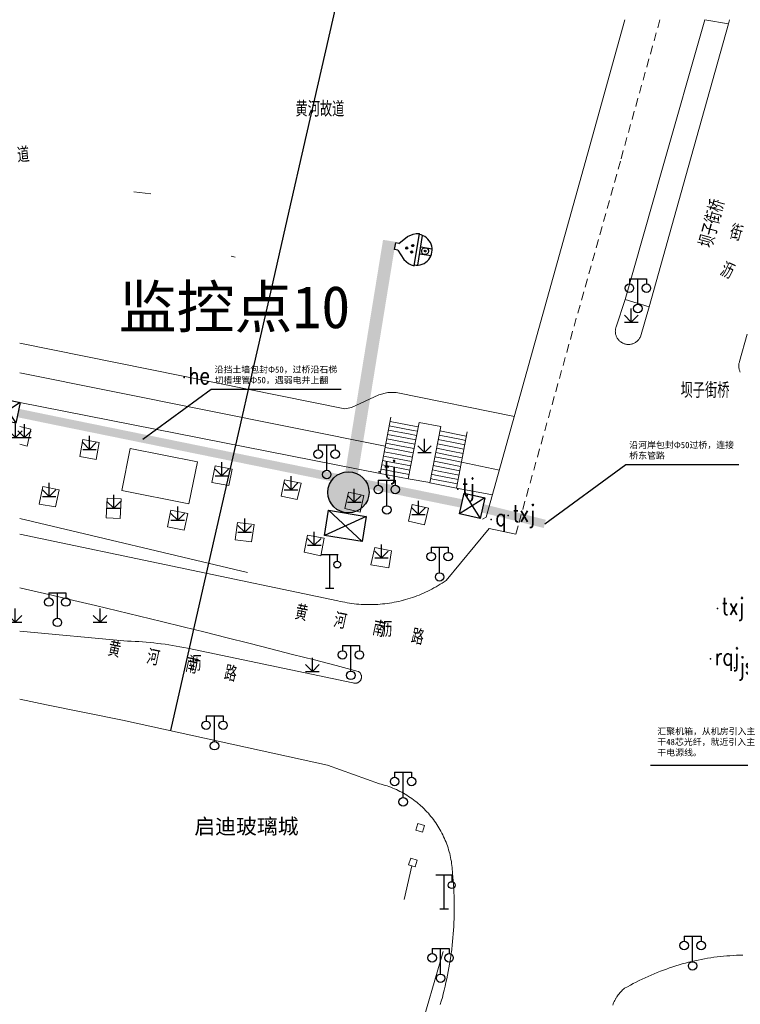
# Model space of a CAD drawing. Extents: x 39527407 to 39530665, y 3786466 to 3790957.
# Tile 38 of 113: x 39529083 to 39529168, y 3788021 to 3788137. Entities that reach past the tile are written whole.
import ezdxf
from ezdxf.enums import TextEntityAlignment as Align

# ---------------------------------------------------------------- set-up
doc = ezdxf.new("R2010")
doc.units = 0
doc.header["$PDSIZE"] = 0.2
doc.linetypes.add('X0', pattern=[4, 3, -1])
doc.linetypes.add('X70', pattern=[1.6, 1, -0.6])
doc.layers.get('0').update_dxf_attribs({"linetype": 'CONTINUOUS'})
for name, color, linetype in [('04-安保监控', 4, 'CONTINUOUS'), ('DLSS', 4, 'CONTINUOUS'), ('JCDL_DMX_F', 30, 'CONTINUOUS'), ('JCDL_JMDD_F', 231, 'CONTINUOUS'), ('JCDL_JMDM_F', 231, 'CONTINUOUS'), ('JCDL_JMDX_F', 231, 'CONTINUOUS'), ('JCDL_JT_ZJ', 100, 'CONTINUOUS'), ('JCDL_JTD_F', 100, 'CONTINUOUS'), ('JCDL_JTX_F', 100, 'CONTINUOUS'), ('JCDL_SX_ZJ', 5, 'CONTINUOUS'), ('JCDL_SXX_F', 5, 'CONTINUOUS'), ('ZBTZ', 3, 'CONTINUOUS'), ('zdh', 7, 'CONTINUOUS'), ('断面线', 2, 'CONTINUOUS'), ('水面监控', 7, 'CONTINUOUS'), ('综合管网', 1, 'CONTINUOUS')]:
    doc.layers.add(name, color=color, linetype=linetype)
for name, color, linetype, lineweight in [('JCDL_JMDX', 1, 'CONTINUOUS', 0), ('JCDL_ZBX', 3, 'CONTINUOUS', 0), ('JCDL_ZBX_F', 7, 'CONTINUOUS', 0), ('TEXT1_ZJ', 7, 'CONTINUOUS', 0), ('TEXTL_ZJ', 7, 'CONTINUOUS', 0)]:
    doc.layers.add(name, color=color, linetype=linetype, lineweight=lineweight)
doc.styles.add('HT', font='simhei.ttf')
doc.styles.add('HZ', font='rs', dxfattribs={"width": 0.8, "bigfont": 'hztxt'})
doc.linetypes.add('X19', pattern='A,4.5,[145,symbolx.shx,S=1,R=0,X=0,Y=1],4.5,-0.5,[146,symbolx.shx,S=1,R=0,X=0,Y=0],-0.5', length=10)
doc.linetypes.add('X35', pattern='A,2,[150,AAA.SHX,S=1,R=0,X=0,Y=1],2,[177,AAA.SHX,S=1,R=0,X=0,Y=0.8],1e-09', length=4)
doc.linetypes.add('X49', pattern='A,0,[5,symbolt.shx,S=1,R=0,X=0,Y=0],-10', length=10)

# ---------------------------------------------------------------- blocks, each defined once
blk = doc.blocks.new('9530003')
at = {"color": 0}
for p, q in [((0, 0), (0, 1.6)), ((-0.8, 0), (0.8, 0))]:
    blk.add_line(p, q, dxfattribs=at)
at = {"color": 0, "linetype": 'Continuous'}
for points in [[(0, 0), (-0.8, 0.8)], [(0, 0), (0.8, 0.8)]]:
    blk.add_lwpolyline(points, dxfattribs=at)
blk = doc.blocks.new('4860000')
at = {"color": 0}
for p, q in [((-1, 4), (1, 4)), ((0, 0), (0, 4)), ((0.88, 4), (0.88, 3.2)), ((-0.5, 0), (0.5, 0))]:
    blk.add_line(p, q, dxfattribs=at)
blk.add_circle((0.88, 2.8), 0.4, dxfattribs=at)
blk = doc.blocks.new('3521000')
at = {"color": 0}
for p, q in [((-1, 3.5), (1, 3.5)), ((0, 0.5), (0, 3.5))]:
    blk.add_line(p, q, dxfattribs=at)
at = {"color": 0, "linetype": 'Continuous', "flags": 128}
for points in [[(-1, 3.5), (-1, 2.9)], [(1, 3.5), (1, 2.9)]]:
    blk.add_lwpolyline(points, dxfattribs=at)
at = {"color": 0}
for centre in [(-1, 2.4), (1, 2.4), (0, 0)]:
    blk.add_circle(centre, 0.5, dxfattribs=at)
blk = doc.blocks.new('弱电井')
at = {"layer": '综合管网', "linetype": 'Continuous', "lineweight": 30}
for p, q in [((39506004.49, 3778249.61), (39505993.97, 3778244.37)), ((39505996.61, 3778252.25), (39506001.85, 3778241.73))]:
    blk.add_line(p, q, dxfattribs=at)
blk.add_lwpolyline([(39505996.61, 3778252.25), (39506004.49, 3778249.61), (39506001.85, 3778241.73), (39505993.97, 3778244.37)], close=True, dxfattribs=at)
blk = doc.blocks.new('A$C645879D4')
at = {"layer": '04-安保监控'}
h = blk.add_hatch(color=256, dxfattribs=at)
edge = h.paths.add_edge_path()
edge.add_arc((404, 404), 404, 0, 360)
blk.add_circle((404, 404), 404, dxfattribs=at)
blk = doc.blocks.new('A$C2CD672AE')
at = {"layer": '04-安保监控', "color": 6}
for p, q in [((3.16, 8.38), (1.14, 6.57)), ((3.16, 8.38), (3.16, 9.15)), ((3.16, 9.15), (4.84, 9.15)), ((4.84, 8.38), (4.84, 9.15)), ((4.84, 8.38), (6.85, 6.57)), ((0.34, 5.24), (0.1, 4.53)), ((1.14, 6.57), (0.34, 5.24)), ((6.85, 6.57), (7.66, 5.24)), ((7.66, 5.24), (7.9, 4.53)), ((0.1, 4.53), (0, 3.79)), ((0, 3.79), (8, 3.79)), ((0.31, 2.95), (7.69, 2.95)), ((3.16, 2.95), (3.16, 0.09)), ((4.84, 2.95), (4.84, 0.09)), ((7.9, 4.53), (8, 3.79))]:
    blk.add_line(p, q, dxfattribs=at)
for centre, major_axis, start_param, end_param in [((3.26, 4.93), (0.188, 0.188), 6.28318530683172, 12.5663706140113), ((4.02, 6.27), (0.188, 0.188), 3.141593, 9.424778), ((4.85, 4.94), (0.188, 0.188), 3.141593, 9.424778), ((4, 3.79), (2.68, 2.68), 2.356194, 5.497787), ((4, 1.71), (0.595, 0.595), 5.497787, 11.780972), ((4, 1.71), (0.161, 0.161), 5.497787, 11.780972)]:
    blk.add_ellipse(centre, major_axis=major_axis, ratio=1, start_param=start_param, end_param=end_param, dxfattribs=at)
for points in [[(3.03, 5.07), (3.49, 5.07), (2.99, 4.93), (3.52, 4.93)], [(3.03, 4.8), (3.49, 4.8), (2.99, 4.93), (3.52, 4.93)], [(3.12, 5.16), (3.39, 5.16), (3.03, 5.07), (3.49, 5.07)], [(3.26, 5.2), (3.26, 5.2), (3.12, 5.16), (3.39, 5.16)], [(3.79, 6.4), (4.25, 6.4), (3.76, 6.27), (4.29, 6.27)], [(3.79, 6.13), (4.25, 6.14), (3.76, 6.27), (4.29, 6.27)], [(3.89, 6.5), (4.16, 6.5), (3.79, 6.4), (4.25, 6.4)], [(3.89, 6.04), (4.16, 6.04), (3.79, 6.13), (4.25, 6.14)], [(4.02, 6.53), (4.02, 6.53), (3.89, 6.5), (4.16, 6.5)], [(4.02, 6), (4.02, 6), (3.89, 6.04), (4.16, 6.04)], [(4.62, 5.07), (5.08, 5.07), (4.59, 4.94), (5.12, 4.94)], [(4.62, 4.8), (5.09, 4.81), (4.59, 4.94), (5.12, 4.94)], [(4.72, 5.17), (4.99, 5.17), (4.62, 5.07), (5.08, 5.07)], [(4.85, 5.2), (4.85, 5.2), (4.72, 5.17), (4.99, 5.17)], [(3.12, 4.7), (3.39, 4.7), (3.03, 4.8), (3.49, 4.8)], [(3.26, 4.67), (3.26, 4.67), (3.12, 4.7), (3.39, 4.7)], [(4.72, 4.71), (4.99, 4.71), (4.62, 4.8), (5.09, 4.81)], [(4.86, 4.67), (4.86, 4.67), (4.72, 4.71), (4.99, 4.71)]]:
    blk.add_solid(points, dxfattribs=at)
blk = doc.blocks.new('A$C30C14BCC')
at = {"layer": '04-安保监控', "color": 2}
for p, q in [((0, 600), (400, 0)), ((0, 0), (400, 600))]:
    blk.add_line(p, q, dxfattribs=at)
at = {"layer": '04-安保监控', "color": 2, "ltscale": 12}
blk.add_lwpolyline([(0, 600), (400, 600), (400, 0), (0, 0)], close=True, dxfattribs=at)

msp = doc.modelspace()

# ---------------------------------------------------------------- linework, layer by layer
at = {"layer": 'DLSS', "color": 9, "linetype": 'X70', "lineweight": 0, "elevation": -38.58}
for points in [[(39529158.22291, 3788137.42772), (39529153.5547, 3788120.7715)], [(39529153.5547, 3788120.7715), (39529141.51833, 3788077.82566)]]:
    msp.add_lwpolyline(points, dxfattribs=at)
at = {"layer": 'DLSS', "color": 9, "linetype": 'X19', "lineweight": 0, "elevation": -38.58}
for points in [[(39529163.50969, 3788137.42772), (39529158.4464, 3788119.68438)], [(39529161.27498, 3788119.05576), (39529166.276, 3788136.94672)], [(39529158.4464, 3788119.68438), (39529154.10299, 3788104.46371)], [(39529156.95599, 3788103.60472), (39529161.27498, 3788119.05576)]]:
    msp.add_lwpolyline(points, dxfattribs=at)
at = {"layer": 'DLSS', "color": 9, "linetype": 'Continuous', "lineweight": 0, "elevation": -38.58}
for points in [[(39529166.276, 3788136.94672), (39529163.50969, 3788137.42772)], [(39529166.40014, 3788137.42772), (39529166.276, 3788136.94672)], [(39529082.843, 3788065.43135), (39529095.53223, 3788064.26229), (39529095.97622, 3788064.24464), (39529096.41999, 3788064.22208), (39529096.8635, 3788064.19498), (39529097.30672, 3788064.16335), (39529097.74958, 3788064.1272), (39529098.19206, 3788064.08652), (39529098.63409, 3788064.04132), (39529099.07564, 3788063.9916), (39529099.46399, 3788063.94371), (39529099.51666, 3788063.93738), (39529099.95711, 3788063.87865), (39529100.39693, 3788063.81543), (39529100.83608, 3788063.74771), (39529101.27451, 3788063.67551), (39529101.71219, 3788063.59883), (39529102.14906, 3788063.51769), (39529102.585, 3788063.43171), (39529122.061, 3788059.35472), (39529122.11662, 3788059.33375), (39529122.17386, 3788059.31771), (39529122.23221, 3788059.30631), (39529122.29128, 3788059.29965), (39529122.3507, 3788059.29774), (39529122.41008, 3788059.30062), (39529122.46904, 3788059.30827), (39529122.52719, 3788059.32062), (39529122.58416, 3788059.33761), (39529122.63958, 3788059.35912), (39529122.69309, 3788059.38501), (39529122.74435, 3788059.41512), (39529122.79303, 3788059.44926), (39529122.8388, 3788059.48719), (39529122.88138, 3788059.52868), (39529122.92049, 3788059.57345), (39529122.95587, 3788059.62123), (39529122.9873, 3788059.67169), (39529123.01457, 3788059.72451), (39529123.03751, 3788059.77936), (39529123.05698, 3788059.84029), (39529123.06983, 3788059.89368), (39529123.07899, 3788059.95242), (39529123.08341, 3788060.0117), (39529123.08305, 3788060.07115), (39529123.07792, 3788060.13038), (39529123.06804, 3788060.189), (39529123.05348, 3788060.24664), (39529123.03434, 3788060.30293), (39529123.01074, 3788060.35749), (39529122.98283, 3788060.40998), (39529122.95079, 3788060.46006), (39529122.91483, 3788060.5074), (39529122.87519, 3788060.5517), (39529122.83211, 3788060.59267), (39529122.78588, 3788060.63004), (39529122.73679, 3788060.66358), (39529122.68499, 3788060.69272), (39529120.11686, 3788061.36464), (39529117.54735, 3788062.03131), (39529114.97659, 3788062.69312), (39529112.40459, 3788063.35006), (39529109.83134, 3788064.00215), (39529107.25687, 3788064.64937), (39529104.68118, 3788065.29172), (39529102.10428, 3788065.9292), (39529099.52618, 3788066.56181), (39529096.94689, 3788067.18955), (39529094.36642, 3788067.81241), (39529091.78478, 3788068.43039), (39529089.20197, 3788069.04349), (39529086.618, 3788069.65171), (39529084.0329, 3788070.25504), (39529082.843, 3788070.53038)]]:
    msp.add_lwpolyline(points, dxfattribs=at)
at = {"layer": 'DLSS', "color": 9, "linetype": 'Continuous', "lineweight": 20, "elevation": -38.58}
for points in [[(39529082.843, 3788076.85174), (39529120.286, 3788068.99772), (39529120.55716, 3788068.93366), (39529120.8295, 3788068.87483), (39529121.10285, 3788068.82086), (39529121.37711, 3788068.77174), (39529121.6522, 3788068.72751), (39529121.92803, 3788068.68817), (39529122.20452, 3788068.65374), (39529122.48158, 3788068.62422), (39529122.75912, 3788068.59963), (39529123.03705, 3788068.57998), (39529123.31528, 3788068.56527), (39529123.59374, 3788068.5555), (39529123.87232, 3788068.55068), (39529124.15094, 3788068.55081), (39529124.42952, 3788068.5559), (39529124.70797, 3788068.56593), (39529124.98619, 3788068.5809), (39529125.2641, 3788068.60082), (39529125.54162, 3788068.62567), (39529125.81864, 3788068.65544), (39529126.0951, 3788068.69013), (39529126.3709, 3788068.72973), (39529126.64595, 3788068.77423), (39529126.92016, 3788068.8236), (39529127.19346, 3788068.87783), (39529127.46575, 3788068.93692), (39529127.73694, 3788069.00083), (39529127.987, 3788069.06472), (39529128.00696, 3788069.06955), (39529128.27571, 3788069.14305), (39529128.54312, 3788069.22132), (39529128.80909, 3788069.30433), (39529129.07355, 3788069.39205), (39529129.3364, 3788069.48445), (39529129.59758, 3788069.58151), (39529129.85699, 3788069.68319), (39529130.11455, 3788069.78947), (39529130.37018, 3788069.9003), (39529130.6238, 3788070.01566), (39529130.87533, 3788070.13551), (39529131.12469, 3788070.25981), (39529131.37181, 3788070.38851), (39529131.6166, 3788070.52159), (39529131.85899, 3788070.65899), (39529132.0989, 3788070.80068), (39529132.33625, 3788070.94661), (39529132.57097, 3788071.09674), (39529132.80299, 3788071.25101), (39529133.03199, 3788071.40971), (39529138.12599, 3788077.51771), (39529141.24199, 3788076.83971), (39529141.51833, 3788077.82566)], [(39529086.01623, 3788056.73808), (39529082.843, 3788057.40597)], [(39529132.35681, 3788021.44828), (39529132.48, 3788021.87708), (39529132.59849, 3788022.30721), (39529132.71225, 3788022.73862), (39529132.82127, 3788023.17124), (39529132.92555, 3788023.60504), (39529133.02506, 3788024.03995), (39529133.1198, 3788024.47592), (39529133.20976, 3788024.91291), (39529133.29491, 3788025.35086), (39529133.37527, 3788025.78972), (39529133.4508, 3788026.22943), (39529133.52151, 3788026.66994), (39529133.58739, 3788027.1112), (39529133.64843, 3788027.55315), (39529133.659, 3788027.63672), (39529133.70462, 3788027.99575), (39529133.75595, 3788028.43894), (39529133.80242, 3788028.88267), (39529133.84402, 3788029.32687), (39529133.88076, 3788029.77151), (39529133.91261, 3788030.21652), (39529133.93958, 3788030.66186), (39529133.96168, 3788031.10746), (39529133.97888, 3788031.55328), (39529133.9912, 3788031.99926), (39529133.99862, 3788032.44535), (39529134.00116, 3788032.89149), (39529133.9988, 3788033.33764), (39529133.99156, 3788033.78373), (39529133.97942, 3788034.22972), (39529133.96239, 3788034.67554), (39529133.94048, 3788035.12116), (39529133.91369, 3788035.5665), (39529133.88201, 3788036.01153), (39529133.84546, 3788036.45618), (39529133.80363, 3788036.90036), (39529133.79194, 3788037.13586), (39529133.77496, 3788037.37105), (39529133.7531, 3788037.60582), (39529133.72637, 3788037.8401), (39529133.69479, 3788038.07377), (39529133.65837, 3788038.30673), (39529133.61712, 3788038.53889), (39529133.57106, 3788038.77014), (39529133.52021, 3788039.00039), (39529133.46459, 3788039.22953), (39529133.40424, 3788039.45747), (39529133.33916, 3788039.6841), (39529133.2694, 3788039.90934), (39529133.19498, 3788040.13308), (39529133.11593, 3788040.35523), (39529133.03228, 3788040.57569), (39529132.94408, 3788040.79437), (39529132.85136, 3788041.01117), (39529132.75417, 3788041.226), (39529132.65253, 3788041.43876), (39529132.54651, 3788041.64938), (39529132.43613, 3788041.85774), (39529132.32145, 3788042.06377), (39529132.20253, 3788042.26738), (39529132.0794, 3788042.46847), (39529131.95213, 3788042.66697), (39529131.82077, 3788042.86278), (39529131.68537, 3788043.05582), (39529131.54599, 3788043.24601), (39529131.4027, 3788043.43328), (39529131.25555, 3788043.61752), (39529131.10461, 3788043.79867), (39529130.94995, 3788043.97665), (39529130.79162, 3788044.15139), (39529130.6297, 3788044.3228), (39529130.46426, 3788044.49081), (39529130.29537, 3788044.65535), (39529130.17099, 3788044.77171), (39529130.1231, 3788044.81636), (39529129.94753, 3788044.97375), (39529129.76873, 3788045.12747), (39529129.58677, 3788045.27744), (39529129.40175, 3788045.42361), (39529129.21373, 3788045.5659), (39529129.0228, 3788045.70427), (39529128.82904, 3788045.83864), (39529128.63253, 3788045.96896), (39529128.43336, 3788046.09517), (39529128.23161, 3788046.21723), (39529128.02738, 3788046.33507), (39529127.82074, 3788046.44864), (39529127.61179, 3788046.55791), (39529127.40062, 3788046.66282), (39529127.18731, 3788046.76332), (39529126.97197, 3788046.85937), (39529126.75468, 3788046.95093), (39529126.53554, 3788047.03797), (39529126.31464, 3788047.12044), (39529126.09207, 3788047.19831), (39529125.86794, 3788047.27154), (39529125.64233, 3788047.3401), (39529125.41535, 3788047.40397), (39529125.187, 3788047.46272), (39529119.09199, 3788049.65771), (39529094.964, 3788054.96172), (39529086.01623, 3788056.73808), (39529086.01623, 3788056.73808)], [(39529152.65095, 3788021.38825), (39529152.70391, 3788021.5331), (39529152.762, 3788021.67597), (39529152.82514, 3788021.81668), (39529152.89325, 3788021.95506), (39529152.96624, 3788022.09092), (39529153.03482, 3788022.20802), (39529153.04402, 3788022.2241), (39529153.12649, 3788022.35442), (39529153.21354, 3788022.48173), (39529153.30508, 3788022.60586), (39529153.40097, 3788022.72665), (39529153.5011, 3788022.84395), (39529153.60534, 3788022.95762), (39529153.71357, 3788023.0675), (39529153.82563, 3788023.17346), (39529153.9414, 3788023.27536), (39529154.061, 3788023.37272), (39529154.39902, 3788023.56398), (39529154.73964, 3788023.75057), (39529155.08259, 3788023.93283), (39529155.42783, 3788024.11073), (39529155.7753, 3788024.28422), (39529156.12495, 3788024.4533), (39529156.47671, 3788024.61793), (39529156.83053, 3788024.77808), (39529157.18635, 3788024.93373), (39529157.53173, 3788025.07926), (39529157.54412, 3788025.08485), (39529157.90378, 3788025.23142), (39529158.26527, 3788025.37342), (39529158.62853, 3788025.51082), (39529158.9935, 3788025.64359), (39529159.36013, 3788025.77173), (39529159.72836, 3788025.89521), (39529160.09812, 3788026.014), (39529160.46936, 3788026.1281), (39529160.84202, 3788026.23747), (39529161.21604, 3788026.34211), (39529161.59135, 3788026.44199), (39529161.968, 3788026.53671), (39529162.33709, 3788026.62077), (39529162.70735, 3788026.69951), (39529163.07863, 3788026.77332), (39529163.45085, 3788026.84219), (39529163.82396, 3788026.90611), (39529164.19788, 3788026.96507), (39529164.57255, 3788027.01905), (39529164.94791, 3788027.06805), (39529165.32388, 3788027.11205), (39529165.70041, 3788027.15106), (39529166.07742, 3788027.18506), (39529166.33167, 3788027.20472), (39529166.45485, 3788027.21405), (39529166.83264, 3788027.23802), (39529167.2107, 3788027.25696), (39529167.58899, 3788027.27089), (39529167.96743, 3788027.27978)]]:
    msp.add_lwpolyline(points, dxfattribs=at)
at = {"layer": 'JCDL_DMX_F', "color": 9, "linetype": 'X35', "lineweight": 0, "elevation": -38.58}
for points in [[(39529082.843, 3788099.34201), (39529121.112, 3788091.59572), (39529121.91999, 3788091.76271), (39529125.108, 3788093.25672), (39529126.16301, 3788093.53407), (39529127.18199, 3788093.53471), (39529141.08084, 3788090.71819)], [(39529082.843, 3788095.83812), (39529125.88549, 3788087.19311)], [(39529082.843, 3788092.34233), (39529125.274, 3788083.99372)], [(39529139.31867, 3788084.39524), (39529134.85113, 3788085.32574)], [(39529138.50633, 3788081.48046), (39529134.26799, 3788082.27471)]]:
    msp.add_lwpolyline(points, dxfattribs=at)
at = {"layer": 'JCDL_JMDM_F', "color": 9, "linetype": 'Continuous', "lineweight": 0, "elevation": -38.58}
msp.add_lwpolyline([(39529103.76261, 3788085.34774), (39529102.77162, 3788080.4158), (39529094.84899, 3788082.00771), (39529095.83999, 3788086.93966), (39529103.76261, 3788085.34774)], dxfattribs=at)
at = {"layer": 'JCDL_JMDX', "color": 9, "linetype": 'Continuous', "lineweight": 0, "elevation": -38.58}
for points in [[(39529129.15096, 3788089.07192), (39529126.34701, 3788089.60784)], [(39529129.50341, 3788089.53357), (39529126.44456, 3788090.11821)], [(39529129.75831, 3788089.48485), (39529129.50341, 3788089.53357)], [(39529128.09361, 3788087.68696), (39529126.05437, 3788088.07671)], [(39529128.44606, 3788088.14861), (39529126.15192, 3788088.58709)], [(39529128.79851, 3788088.61027), (39529126.24947, 3788089.09746)], [(39529129.46568, 3788087.95373), (39529128.44606, 3788088.14861)], [(39529129.56322, 3788088.46411), (39529128.79851, 3788088.61027)], [(39529129.66077, 3788088.97448), (39529129.15096, 3788089.07192)], [(39529134.52047, 3788087.51664), (39529132.11046, 3788087.97727)], [(39529134.85901, 3788087.98096), (39529132.208, 3788088.48764)], [(39529135.19756, 3788088.44527), (39529132.30555, 3788088.99802)], [(39529135.34101, 3788087.88883), (39529134.85901, 3788087.98096)], [(39529135.43856, 3788088.39921), (39529135.19756, 3788088.44527)], [(39529127.38871, 3788086.76365), (39529125.85928, 3788087.05596)], [(39529127.74116, 3788087.2253), (39529125.95683, 3788087.56634)], [(39529129.27058, 3788086.93298), (39529127.74116, 3788087.2253)], [(39529129.36813, 3788087.44336), (39529128.09361, 3788087.68696)], [(39529133.84337, 3788086.58802), (39529131.91536, 3788086.95652)], [(39529134.18192, 3788087.05233), (39529132.01291, 3788087.46689)], [(39529135.14592, 3788086.86808), (39529134.18192, 3788087.05233)], [(39529135.24347, 3788087.37846), (39529134.52047, 3788087.51664)], [(39529126.6838, 3788085.84034), (39529125.66419, 3788086.03522)], [(39529127.03626, 3788086.30199), (39529125.76173, 3788086.54559)], [(39529128.97794, 3788085.40186), (39529126.6838, 3788085.84034)], [(39529129.07549, 3788085.91223), (39529127.03626, 3788086.30199)], [(39529129.17304, 3788086.42261), (39529127.38871, 3788086.76365)], [(39529133.16628, 3788085.6594), (39529131.72027, 3788085.93577)], [(39529133.50482, 3788086.12371), (39529131.81782, 3788086.44614)], [(39529134.85328, 3788085.33696), (39529133.16628, 3788085.6594)], [(39529134.95082, 3788085.84733), (39529133.50482, 3788086.12371)], [(39529135.04837, 3788086.35771), (39529133.84337, 3788086.58802)], [(39529125.62645, 3788084.45537), (39529125.37155, 3788084.50409)], [(39529125.9789, 3788084.91703), (39529125.4691, 3788085.01447)], [(39529126.33135, 3788085.37868), (39529125.56664, 3788085.52484)], [(39529128.78285, 3788084.38111), (39529125.9789, 3788084.91703)], [(39529128.8804, 3788084.89148), (39529126.33135, 3788085.37868)], [(39529132.48918, 3788084.73077), (39529131.52518, 3788084.91502)], [(39529132.82773, 3788085.19508), (39529131.62273, 3788085.42539)], [(39529134.65818, 3788084.31621), (39529132.48918, 3788084.73077)], [(39529134.75573, 3788084.82658), (39529132.82773, 3788085.19508)], [(39529128.68531, 3788083.87074), (39529125.62645, 3788084.45537)], [(39529131.47354, 3788083.33784), (39529131.23254, 3788083.3839)], [(39529131.81209, 3788083.80215), (39529131.33009, 3788083.89427)], [(39529132.15064, 3788084.26646), (39529131.42763, 3788084.40465)], [(39529134.36554, 3788082.78509), (39529131.47354, 3788083.33784)], [(39529134.46309, 3788083.29546), (39529131.81209, 3788083.80215)], [(39529134.56063, 3788083.80584), (39529132.15064, 3788084.26646)]]:
    msp.add_lwpolyline(points, dxfattribs=at)
at = {"layer": 'JCDL_JMDX', "color": 9, "linetype": 'X19', "lineweight": 0, "elevation": -38.58}
msp.add_lwpolyline([(39529128.086, 3788033.83472), (39529128.98859, 3788037.80005)], dxfattribs=at)
at = {"layer": 'JCDL_JMDX_F', "color": 9, "linetype": 'Continuous', "lineweight": 0, "elevation": -38.58}
for points in [[(39529125.274, 3788083.99372), (39529126.5421, 3788090.62858)], [(39529128.58776, 3788083.36036), (39529129.85586, 3788089.99523)], [(39529131.13499, 3788082.87352), (39529132.40309, 3788089.50839)], [(39529134.26799, 3788082.27471), (39529135.53611, 3788088.90958)], [(39529125.274, 3788083.99372), (39529128.58776, 3788083.36036)], [(39529131.13499, 3788082.87352), (39529134.26799, 3788082.27471)], [(39529130.49321, 3788042.54164), (39529130.24899, 3788041.75871), (39529129.47449, 3788042.00031), (39529129.71871, 3788042.78324), (39529130.49321, 3788042.54164)], [(39529129.64849, 3788038.45331), (39529129.40427, 3788037.67039), (39529128.62977, 3788037.91198), (39529128.87399, 3788038.69491), (39529129.64849, 3788038.45331)]]:
    msp.add_lwpolyline(points, dxfattribs=at)
at = {"layer": 'JCDL_JTX_F', "color": 9, "linetype": 'Continuous', "lineweight": 0, "elevation": -38.58}
for points in [[(39529149.68946, 3788121.6073), (39529154.09852, 3788137.42772)], [(39529137.774, 3788078.85271), (39529149.68946, 3788121.6073)], [(39529137.33851, 3788078.60705), (39529137.774, 3788078.85271)]]:
    msp.add_lwpolyline(points, dxfattribs=at)
at = {"layer": 'JCDL_SXX_F', "color": 9, "linetype": 'Continuous', "lineweight": 0, "elevation": -38.58}
for points in [[(39529096.28838, 3788117.16814), (39529098.27524, 3788116.93922)], [(39529108.20912, 3788109.46399), (39529107.72391, 3788109.58468)]]:
    msp.add_lwpolyline(points, dxfattribs=at)
at = {"layer": 'JCDL_ZBX', "color": 9, "linetype": 'Continuous', "lineweight": 0, "elevation": -38.58}
for points in [[(39529154.10299, 3788104.46371), (39529153.061, 3788101.27471), (39529153.03244, 3788101.19187), (39529153.009, 3788101.10743), (39529152.99038, 3788101.02179), (39529152.97663, 3788100.93524), (39529152.96781, 3788100.84804), (39529152.96394, 3788100.76049), (39529152.96502, 3788100.67286), (39529152.97107, 3788100.58543), (39529152.98205, 3788100.49848), (39529152.99794, 3788100.4123), (39529153.01868, 3788100.32715), (39529153.04421, 3788100.24331), (39529153.07444, 3788100.16105), (39529153.10928, 3788100.08063), (39529153.14861, 3788100.00232), (39529153.19231, 3788099.92635), (39529153.24024, 3788099.85298), (39529153.29225, 3788099.78245), (39529153.34817, 3788099.71496), (39529153.40782, 3788099.65075), (39529153.471, 3788099.59002), (39529153.53752, 3788099.53297), (39529153.60717, 3788099.47977), (39529153.67971, 3788099.4306), (39529153.75492, 3788099.38561), (39529153.80399, 3788099.35972), (39529153.83256, 3788099.34495), (39529153.91237, 3788099.30875), (39529153.9941, 3788099.27712), (39529154.07749, 3788099.25017), (39529154.16228, 3788099.22799), (39529154.24818, 3788099.21064), (39529154.33493, 3788099.19818), (39529154.42224, 3788099.19064), (39529154.50984, 3788099.18807), (39529154.59745, 3788099.19045), (39529154.68478, 3788099.19779), (39529154.77155, 3788099.21006), (39529154.8575, 3788099.22722), (39529154.94233, 3788099.24922), (39529155.02578, 3788099.27599), (39529155.10758, 3788099.30743), (39529155.18747, 3788099.34345), (39529155.2652, 3788099.38394), (39529155.34051, 3788099.42877), (39529155.41316, 3788099.47778), (39529155.48292, 3788099.53082), (39529155.54957, 3788099.58773), (39529155.61289, 3788099.64832), (39529155.67267, 3788099.7124), (39529155.72874, 3788099.77976), (39529155.7809, 3788099.85018), (39529155.829, 3788099.92345), (39529155.87287, 3788099.99931), (39529155.912, 3788100.07772), (39529156.95599, 3788103.60472), (39529154.10299, 3788104.46371)], [(39529168.49, 3788100.40571), (39529167.59499, 3788097.17571), (39529167.56534, 3788097.09504), (39529167.54091, 3788097.01262), (39529167.52142, 3788096.92889), (39529167.50691, 3788096.84416), (39529167.49745, 3788096.75872), (39529167.49307, 3788096.67287), (39529167.49378, 3788096.58691), (39529167.49957, 3788096.50114), (39529167.51044, 3788096.41587), (39529167.52634, 3788096.33138), (39529167.54722, 3788096.24799), (39529167.57299, 3788096.16599), (39529167.60358, 3788096.08565), (39529167.63887, 3788096.00726), (39529167.67875, 3788095.93111)]]:
    msp.add_lwpolyline(points, dxfattribs=at)
at = {"layer": 'JCDL_ZBX', "color": 9, "linetype": 'X49', "lineweight": 0, "elevation": -38.58}
for points in [[(39529109.652, 3788072.34272), (39529082.843, 3788078.69159)], [(39529128.77736, 3788014.2218), (39529132.68, 3788027.71571)]]:
    msp.add_lwpolyline(points, dxfattribs=at)
at = {"layer": 'JCDL_ZBX_F', "color": 9, "linetype": 'X0', "lineweight": 0, "elevation": -38.58}
for points in [[(39529082.843, 3788087.4295), (39529083.7325, 3788087.21542), (39529084.16699, 3788089.21272), (39529082.843, 3788089.50917)], [(39529132.40309, 3788089.50839), (39529129.85586, 3788089.99523)], [(39529089.93829, 3788085.99117), (39529090.28999, 3788087.98772), (39529092.18601, 3788087.65372), (39529091.84724, 3788085.62203), (39529089.93829, 3788085.99117)], [(39529105.44478, 3788082.93007), (39529105.844, 3788084.89272), (39529107.83999, 3788084.48672), (39529107.4487, 3788082.56297), (39529105.44478, 3788082.93007)], [(39529128.58776, 3788083.36036), (39529131.14375, 3788082.91936)], [(39529087.05099, 3788080.07471), (39529087.473, 3788082.07072), (39529085.56864, 3788082.47334), (39529085.127, 3788080.37872), (39529087.05099, 3788080.07471)], [(39529113.61399, 3788081.31971), (39529114.028, 3788083.26272), (39529115.96621, 3788082.84973), (39529115.50817, 3788080.91613), (39529113.61399, 3788081.31971)], [(39529094.687, 3788078.71172), (39529094.78545, 3788081.00269), (39529093.13345, 3788081.07369), (39529093.03289, 3788078.76187), (39529094.687, 3788078.71172)], [(39529122.915, 3788079.41972), (39529123.35199, 3788081.38272), (39529121.5456, 3788081.78485), (39529121.10463, 3788079.88878), (39529122.915, 3788079.41972)], [(39529128.61399, 3788078.39671), (39529130.50899, 3788077.94971), (39529130.97192, 3788079.91222), (39529129.0512, 3788080.33966), (39529128.61399, 3788078.39671)], [(39529100.25699, 3788077.70772), (39529100.65299, 3788079.69171), (39529102.65316, 3788079.29249), (39529102.19562, 3788077.32076), (39529100.25699, 3788077.70772)], [(39529110.13153, 3788075.93015), (39529110.46525, 3788077.97327), (39529108.493, 3788078.23771), (39529108.218, 3788076.18671), (39529110.13153, 3788075.93015)], [(39529116.721, 3788076.73271), (39529118.70451, 3788076.37011), (39529118.3116, 3788074.31009), (39529116.351, 3788074.70871), (39529116.721, 3788076.73271)], [(39529124.67072, 3788075.26537), (39529126.61617, 3788074.86849), (39529126.28791, 3788072.88289), (39529124.19747, 3788073.21786), (39529124.67072, 3788075.26537)]]:
    msp.add_lwpolyline(points, dxfattribs=at)
at = {"layer": 'zdh', "color": 9}
for p in [(39529102.201, 3788095.27972, -2.034), (39529125.174, 3788084.19972, 0.709), (39529134.41, 3788082.15472, 0.827), (39529140.359, 3788079.03072, 0.869), (39529138.33, 3788078.59372, 0.813), (39529164.975, 3788068.08672, 0.605), (39529164.174, 3788062.16672, 0.457), (39529167.008, 3788061.09172, 0.405)]:
    msp.add_point(p, dxfattribs=at)
at = {"layer": '断面线', "color": 9, "elevation": -38.58, "flags": 128}
msp.add_lwpolyline([(39529100.63513, 3788053.71505), (39529104.85255, 3788072.23503), (39529108.29121, 3788087.33521), (39529109.02979, 3788090.57855), (39529109.7836, 3788093.88878), (39529109.93633, 3788094.55945), (39529112.19921, 3788104.49644), (39529114.36503, 3788114.00724), (39529116.60498, 3788123.84353), (39529118.86515, 3788133.7686), (39529121.0261, 3788143.25803), (39529123.12962, 3788152.49523), (39529124.79692, 3788159.81685), (39529124.95797, 3788160.52408), (39529127.55407, 3788171.92431), (39529127.75037, 3788172.78634), (39529129.49093, 3788180.42967)], dxfattribs=at)
at = {"layer": '水面监控', "color": 6, "const_width": 1.5, "elevation": -38.58}
msp.add_lwpolyline([(39529126.35875, 3788111.38637), (39529121.54584, 3788081.77496)], dxfattribs=at)
at = {"layer": '综合管网', "color": 1, "linetype": 'Continuous', "lineweight": 30}
for p, q in [((39529097.35537, 3788088.048, -38.58), (39529105.38581, 3788093.92149, -38.58)), ((39529105.38581, 3788093.92149, -38.58), (39529120.68266, 3788093.92149, -38.58)), ((39529144.65641, 3788078.05691), (39529154.20222, 3788085.03874)), ((39529154.20222, 3788085.03874), (39529167.511, 3788085.03874)), ((39529157.10817, 3788049.63972, 38.58), (39529170.41695, 3788049.63972, 38.58))]:
    msp.add_line(p, q, dxfattribs=at)
at = {"layer": '综合管网', "color": 6, "linetype": 'Continuous', "lineweight": 30, "const_width": 1, "flags": 128}
for points in [[(39529087.62926, 3788090.08847), (39529082.63931, 3788091.11756)], [(39529134.88074, 3788080.45949), (39529087.62926, 3788090.08847)], [(39529137.31279, 3788079.90804), (39529144.65641, 3788078.05691)]]:
    msp.add_lwpolyline(points, dxfattribs=at)

# ---------------------------------------------------------------- block references
at = {"layer": 'JCDL_JMDD_F', "color": 9}
for p in [(39529155.618, 3788103.41671, -38.58), (39529118.98399, 3788083.86872, -38.58), (39529126.058, 3788079.70271, -38.58), (39529132.276, 3788071.80472, -38.58), (39529087.28, 3788066.45572, -38.58), (39529121.83199, 3788060.22471, -38.58), (39529105.785, 3788051.93772, -38.58), (39529127.985, 3788045.32171, -38.58), (39529162.06599, 3788026.00771, -38.58), (39529132.392, 3788024.55272, -38.58)]:
    msp.add_blockref('3521000', p, dxfattribs=at)
at = {"layer": 'JCDL_JTD_F', "color": 9}
for p in [(39529119.344, 3788070.46971, -38.58), (39529132.82099, 3788032.72871, -38.58)]:
    msp.add_blockref('4860000', p, dxfattribs=at)
at = {"layer": 'ZBTZ', "color": 9}
for p in [(39529154.83529, 3788101.82591, -38.58), (39529082.34593, 3788088.2268, -38.58), (39529083.40913, 3788088.21876, -38.58), (39529091.06214, 3788086.82242, -38.58), (39529130.49981, 3788086.45732, -38.58), (39529106.64239, 3788083.70842, -38.58), (39529114.7901, 3788082.08472, -38.58), (39529086.31016, 3788081.27402, -38.58), (39529122.2303, 3788080.60231, -38.58), (39529093.91023, 3788079.89272, -38.58), (39529101.45508, 3788078.50012, -38.58), (39529129.79294, 3788079.15442, -38.58), (39529109.34163, 3788077.08002, -38.58), (39529117.52775, 3788075.53941, -38.58), (39529125.43509, 3788074.04561, -38.58), (39529082.31069, 3788066.48763, -38.58), (39529092.30919, 3788066.48763, -38.58), (39529117.3054, 3788060.68842, -38.58)]:
    msp.add_blockref('9530003', p, dxfattribs=at)
at = {"layer": '水面监控', "color": 6}
for name, p, xscale, yscale, zscale, rotation in [('A$C2CD672AE', (39529131.07249, 3788108.15201, -38.58), 0.4799999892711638, 0.4800000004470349, 0.4800000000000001, 80.76811495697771), ('A$C645879D4', (39529124.32519, 3788083.77714, -38.58), 0.005999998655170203, 0.005999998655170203, 0.006, 170.7681149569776), ('A$C30C14BCC', (39529119.2044, 3788079.65516, -38.58), 0.007499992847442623, 0.007499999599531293, 0.0075, 260.7681149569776)]:
    msp.add_blockref(name, p, dxfattribs=dict(at, xscale=xscale, yscale=yscale, zscale=zscale, rotation=rotation))
at = {"layer": '综合管网', "color": 9, "linetype": 'Continuous', "lineweight": 30}
for p, xscale, yscale, zscale, rotation in [((27876549.80496, 1345054.54511), 0.300000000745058, 0.300000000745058, 0.300000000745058, 6.377966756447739), ((27850618.25263, 1472450.03444), 0.3000000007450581, 0.3000000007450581, 0.3000000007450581, 5.752208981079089)]:
    msp.add_blockref('弱电井', p, dxfattribs=dict(at, xscale=xscale, yscale=yscale, zscale=zscale, rotation=rotation))

# ---------------------------------------------------------------- texts
at = {"layer": 'JCDL_JT_ZJ', "color": 9, "lineweight": 0, "style": 'HZ', "width": 0.8}
for s, rotation, p in [('街', 345.2867222, (39529166.14515, 3788111.14844, -38.58)), ('沥', 336.3765317, (39529164.92824, 3788106.85399, -38.58)), ('黄   河   南   路', 348.2892034, (39529115.02088, 3788066.33742, -38.58)), ('黄   河   南   路', 348.2892034, (39529092.99793, 3788062.02442, -38.58))]:
    msp.add_text(s, height=1.8, rotation=rotation, dxfattribs=at).set_placement(p, align=Align.BOTTOM_LEFT)
for s, p in [('坝子街桥', (39529160.64636, 3788092.35149, -38.58)), ('沥', (39529125.27658, 3788064.19751, -38.58)), ('沥', (39529102.80544, 3788060.18223, -38.58))]:
    msp.add_text(s, height=1.8, dxfattribs=at).set_placement(p, align=Align.BOTTOM_LEFT)
at = {"layer": 'JCDL_SX_ZJ', "color": 9, "lineweight": 0, "style": 'HZ', "width": 0.8}
msp.add_text('道', height=1.8, rotation=5.1365732, dxfattribs=at).set_placement((39529082.67244, 3788120.03575, -38.58), align=Align.BOTTOM_LEFT)
at = {"layer": 'TEXT1_ZJ', "color": 9, "style": 'HT'}
msp.add_text('启迪玻璃城', height=1.8, dxfattribs=at).set_placement((39529103.40067, 3788041.00137, -38.58), align=Align.BOTTOM_LEFT)
at = {"layer": 'TEXTL_ZJ', "color": 9, "style": 'HZ', "width": 0.8}
for s, rotation, p in [('黄河故道', -0.2238163, (39529115.30476, 3788125.48209, -38.58)), ('坝子街桥', 74.8377251, (39529164.95452, 3788110.29252, -38.58))]:
    msp.add_text(s, height=1.8, rotation=rotation, dxfattribs=at).set_placement(p, align=Align.BOTTOM_LEFT)
at = {"layer": 'zdh', "color": 9, "style": 'HZ', "width": 0.8}
for s, p in [('he', (39529102.701, 3788094.52972, -2.034)), ('tj', (39529125.674, 3788083.44972, 0.709)), ('tj', (39529134.91, 3788081.40472, 0.827)), ('txj', (39529140.859, 3788078.28072, 0.869)), ('q', (39529138.83, 3788077.84372, 0.813)), ('txj', (39529165.475, 3788067.33672, 0.605)), ('rqj', (39529164.674, 3788061.41672, 0.457)), ('jsj', (39529167.508, 3788060.34172, 0.405))]:
    msp.add_text(s, height=2, dxfattribs=at).set_placement(p)
at = {"layer": '水面监控', "color": 9, "linetype": 'Continuous', "lineweight": 30, "insert": (39529094.49529, 3788106.10264, -38.58), "char_height": 20, "attachment_point": 1, "style": 'HT'}
msp.add_mtext_dynamic_manual_height_columns('{\\fSimSun|b0|i0|c134|p2;\\H0.25x;\\C0;监控点10}', width=50.3163026, gutter_width=1, heights=[0], dxfattribs=at)
at = {"layer": '综合管网', "color": 1, "linetype": 'Continuous', "lineweight": 30, "char_height": 0.75, "attachment_point": 1, "style": 'HT'}
for s, insert, width in [('沿挡土墙包封Φ50，过桥沿石梯切槽埋管Φ50，遇弱电井上翻', (39529105.78393, 3788096.60934, -38.58), 15.2449326), ('沿河岸包封Φ50过桥，连接桥东管路', (39529154.60034, 3788087.72659), 12.7553929), ('汇聚机箱，从机房引入主干48芯光纤，就近引入主干电源线。', (39529157.90577, 3788054.00961, 38.58), 12.1666153)]:
    msp.add_mtext(s, dxfattribs=dict(at, insert=insert, width=width))

doc.saveas('drawing.dxf')
